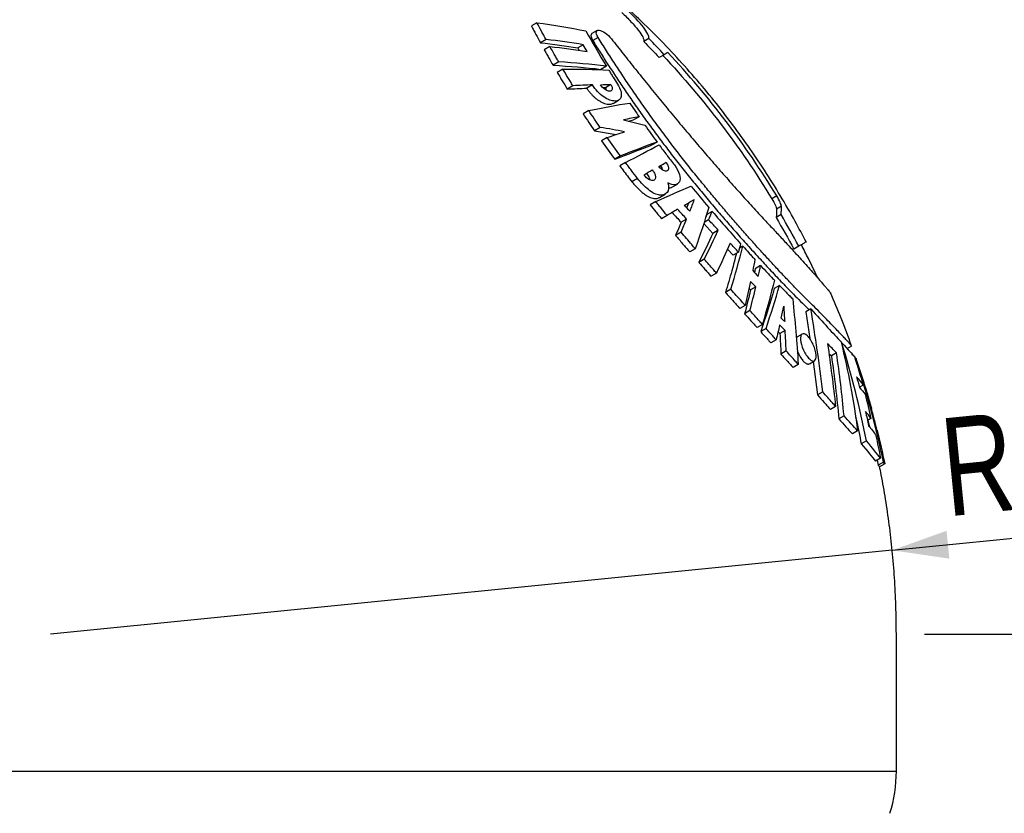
# Model space of a CAD drawing. Header units: millimetres. Extents: x 10 to 412, y 8 to 584.
# Tile 39 of 83: x 192 to 227, y 455 to 483. Entities that reach past the tile are written whole.
import ezdxf

# ---------------------------------------------------------------- set-up
doc = ezdxf.new("R2010")
doc.units = ezdxf.units.MM
doc.layers.add('DETAIL', color=3, linetype='Continuous')
doc.layers.add('DIMENSIONS', color=2, linetype='Continuous')
doc.layers.add('OUTLINE', color=7, linetype='Continuous', lineweight=25)
doc.styles.add('SLDTEXTSTYLE0', font='TXT', dxfattribs={"width": 0.75})
doc.dimstyles.new('SLDDIMSTYLE6', dxfattribs={"dimtxt": 3.5, "dimasz": 2, "dimexe": 0, "dimexo": 0.0625, "dimgap": 0.875, "dimtad": 0, "dimtih": 1, "dimtoh": 1, "dimrnd": 1e-09, "dimzin": 12, "dimdsep": 46, "dimtxsty": 'SLDTEXTSTYLE0', "dimsah": 1, "dimcen": 0.09, "dimadec": 0, "dimazin": 3, "dimtfac": 1, "dimtofl": 0, "dimtmove": 0, "dimatfit": 3, "dimfxl": 0, "dimfrac": 2, "dimtolj": 1, "dimtzin": 12, "dimarcsym": 0})
doc.dimstyles.new('SLDDIMSTYLE9', dxfattribs={"dimtxt": 3.5, "dimasz": 2, "dimexe": 0, "dimexo": 0.0625, "dimgap": 0.875, "dimtad": 1, "dimrnd": 1e-09, "dimzin": 12, "dimdsep": 46, "dimtxsty": 'SLDTEXTSTYLE0', "dimsah": 1, "dimcen": 0, "dimadec": 0, "dimazin": 3, "dimtfac": 1, "dimtofl": 0, "dimtmove": 0, "dimatfit": 3, "dimfxl": 0, "dimfrac": 2, "dimtolj": 1, "dimtzin": 12, "dimarcsym": 0})

# ---------------------------------------------------------------- blocks, each defined once
blk = doc.blocks.new('_D_54')
at = {"layer": 'DIMENSIONS'}
for p, q in [((224.118, 461.105), (245.871, 461.105)), ((244.871, 364.417), (244.871, 461.105))]:
    blk.add_line(p, q, dxfattribs=at)
blk.add_solid([(244.871, 461.105), (244.371, 459.105), (245.371, 459.105)], dxfattribs=at)
at = {"layer": 'DIMENSIONS', "insert": (245.871, 462.839), "char_height": 3.5, "attachment_point": 1, "style": 'SLDTEXTSTYLE0'}
blk.add_mtext('136,3', dxfattribs=at)
blk = doc.blocks.new('_D_60')
at = {"layer": 'DIMENSIONS'}
for q in [(236.87, 465.485), (192.921, 461.105)]:
    blk.add_line((222.969, 464.099), q, dxfattribs=at)
blk.add_solid([(222.969, 464.099), (225.009, 463.8), (224.91, 464.795)], dxfattribs=at)
at = {"layer": 'DIMENSIONS', "insert": (224.596, 468.788), "char_height": 3.5, "attachment_point": 1, "rotation": 5.6907, "style": 'SLDTEXTSTYLE0'}
blk.add_mtext('R30,2', dxfattribs=at)

msp = doc.modelspace()

# ---------------------------------------------------------------- linework, layer by layer
at = {"layer": 'DETAIL'}
for p, q in [((212.47205, 482.41076), (212.28072, 482.29828)), ((218.84824, 476.751), (218.67416, 476.64866)), ((219.01454, 476.3872), (218.83987, 476.28452)), ((151.81781, 456.20536), (223.11781, 456.20536))]:
    msp.add_line(p, q, dxfattribs=at)
at = {"layer": 'OUTLINE'}
for p, q in [((210.28624, 482.94054), (210.08785, 482.82391)), ((210.60957, 482.34077), (210.40973, 482.22328)), ((212.43948, 482.66449), (212.24821, 482.55205)), ((214.27957, 482.37414), (214.09811, 482.26746)), ((210.74771, 482.09093), (210.54735, 481.97315)), ((211.94157, 482.15402), (211.74699, 482.03963)), ((211.74699, 482.03963), (211.79554, 481.9527)), ((214.82957, 481.7973), (214.64898, 481.69113)), ((211.06234, 481.53725), (210.861, 481.41888)), ((211.21262, 481.28039), (211.01091, 481.16181)), ((212.76335, 481.38825), (212.56927, 481.27415)), ((211.57086, 480.68719), (211.36849, 480.56822)), ((212.26552, 480.71829), (212.06662, 480.60135)), ((212.73049, 480.61435), (212.64617, 480.61321)), ((212.92632, 480.72947), (212.73049, 480.61435)), ((213.00343, 480.058), (213.20011, 480.17363)), ((212.13685, 479.80059), (211.93401, 479.68134)), ((213.93176, 479.58027), (213.73655, 479.46552)), ((212.54398, 479.1967), (212.34114, 479.07746)), ((213.54827, 479.4278), (213.73655, 479.46552)), ((212.34114, 479.07746), (213.11233, 478.94661)), ((212.79348, 478.83895), (212.59077, 478.71978)), ((214.57332, 478.67843), (214.37833, 478.5638)), ((213.26946, 478.17944), (213.06719, 478.06053)), ((213.44603, 477.94173), (213.24399, 477.82296)), ((213.87731, 477.37501), (213.67593, 477.25662)), ((215.10535, 477.06407), (215.30087, 477.17901)), ((214.66391, 476.69975), (214.86244, 476.81646)), ((214.52593, 476.55473), (214.3258, 476.43707)), ((215.63493, 476.32653), (215.70648, 476.51255)), ((214.93217, 476.05734), (214.73293, 475.94021)), ((216.3517, 476.08451), (216.31123, 475.996)), ((216.54383, 476.19746), (216.3517, 476.08451)), ((219.0017, 476.08811), (218.82471, 475.98406)), ((215.62829, 475.92607), (215.43184, 475.81058)), ((216.23887, 475.76385), (216.56668, 475.41746)), ((216.4093, 475.9015), (216.25317, 475.80971)), ((215.43384, 475.45729), (215.23581, 475.34086)), ((216.75907, 475.53056), (216.56668, 475.41746)), ((217.63585, 474.95535), (217.51454, 474.88403)), ((219.63367, 474.95483), (219.45685, 474.85087)), ((215.93729, 474.86809), (215.74054, 474.75242)), ((217.09002, 474.8531), (217.28664, 474.63294)), ((217.47733, 474.74504), (217.28664, 474.63294)), ((216.26072, 474.49519), (216.06483, 474.38002)), ((218.27043, 474.26544), (218.08213, 474.15474)), ((216.6967, 473.99813), (216.50198, 473.88365)), ((218.08213, 474.15474), (218.05233, 474.01862)), ((218.94609, 473.55444), (218.75935, 473.44466)), ((217.20999, 473.4192), (217.01668, 473.30555)), ((217.85714, 473.45048), (217.91122, 473.39531)), ((218.10106, 473.50692), (217.91122, 473.39531)), ((217.72332, 472.84486), (217.53141, 472.73203)), ((217.8908, 472.65811), (217.69935, 472.54556)), ((220.06422, 472.71712), (219.88019, 472.60894)), ((219.88019, 472.60894), (220.02792, 471.65744)), ((218.33649, 472.16197), (218.14624, 472.05012)), ((218.46397, 472.02015), (218.27406, 471.90851)), ((218.89355, 471.90552), (218.96049, 471.84065)), ((219.14814, 471.95097), (218.96049, 471.84065)), ((219.75349, 471.82131), (219.56764, 471.71206)), ((218.8262, 471.61714), (218.63722, 471.50603)), ((219.56764, 471.71206), (219.54295, 471.68883)), ((221.1485, 471.50927), (221.15573, 471.50155)), ((221.169, 471.50935), (221.15094, 471.49873)), ((219.18421, 471.21828), (218.99612, 471.10771)), ((220.70745, 471.13072), (220.79714, 471.0394)), ((220.97866, 471.14612), (220.79714, 471.0394)), ((221.35891, 471.30169), (221.52222, 471.3977)), ((221.45435, 471.19854), (221.35993, 471.30229)), ((219.6148, 470.73725), (219.42772, 470.62727)), ((220.01101, 470.75826), (220.19631, 470.8672)), ((220.1477, 470.83863), (220.30307, 469.64643)), ((221.63134, 471.00246), (221.62474, 470.99857)), ((221.67913, 470.94987), (221.68242, 470.94011)), ((220.48844, 469.75541), (220.30307, 469.64643)), ((221.93068, 469.99722), (221.79677, 469.9185)), ((222.01154, 469.91671), (222.0095, 469.92594)), ((220.94834, 469.23658), (220.76361, 469.12798)), ((222.23142, 469.15815), (222.22591, 469.17455)), ((221.24941, 468.898), (221.06496, 468.78957)), ((222.21221, 468.80396), (222.08783, 468.73083)), ((222.09999, 468.73798), (222.15793, 468.50994)), ((221.73463, 468.36008), (221.55059, 468.25188)), ((222.04735, 468.00422), (221.86429, 467.8966)), ((222.54955, 467.38827), (222.36725, 467.28109)), ((222.43406, 467.32037), (222.47326, 467.14252)), ((222.65556, 467.24969), (222.47326, 467.14252)), ((222.701, 467.18913), (222.51868, 467.08195)), ((223.11781, 456.20536), (223.11781, 461.10642))]:
    msp.add_line(p, q, dxfattribs=at)
msp.add_arc((218.11781, 456.20537), 5, 342.540912, 0, dxfattribs=at)
for points, knots in [([(214.27957, 482.37414), (214.28872, 482.41335), (214.27663, 482.46698), (214.20974, 482.60457), (214.15619, 482.68571), (213.94125, 482.96299), (213.73129, 483.18521), (213.49369, 483.41397)], [0, 0, 0, 0, 0.25, 0.25, 0.5, 0.5, 1, 1, 1, 1]), ([(219.89608, 475.10899), (219.76734, 475.35504), (219.4738, 475.91607), (218.97685, 476.76984), (218.41334, 477.67284), (217.81766, 478.55513), (217.18962, 479.41895), (216.52688, 480.26526), (215.828, 481.09568), (215.09, 481.91107), (214.32838, 482.69778), (213.79708, 483.19649), (213.53729, 483.44035)], [0, 0, 0, 0, 0.079079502, 0.180316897, 0.281252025, 0.382182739, 0.483439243, 0.585360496, 0.688260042, 0.792488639, 0.898531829, 1, 1, 1, 1]), ([(213.31294, 483.30771), (213.43199, 483.19346), (213.54225, 483.08269), (213.74362, 482.86752), (213.83184, 482.76601), (213.97464, 482.58197), (214.02915, 482.49923), (214.09533, 482.36246), (214.10774, 482.30697), (214.09811, 482.26746)], [0, 0, 0, 0, 0.25, 0.25, 0.5, 0.5, 0.75, 0.75, 1, 1, 1, 1]), ([(210.08785, 482.82391), (210.11409, 482.77412), (210.1405, 482.7242), (210.16708, 482.67416), (210.19366, 482.62412), (210.22042, 482.57396), (210.24735, 482.52368), (210.30076, 482.42397), (210.35488, 482.32381), (210.40973, 482.22329)], [0, 0, 0, 0, 0.00018950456, 0.00018950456, 0.00018950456, 0.000379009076, 0.000379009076, 0.000379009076, 0.000754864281, 0.000754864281, 0.000754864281, 0.000754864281]), ([(210.60957, 482.34077), (210.5818, 482.39139), (210.55422, 482.44192), (210.52681, 482.49235), (210.49941, 482.54277), (210.47218, 482.59309), (210.44513, 482.6433), (210.39149, 482.74285), (210.33854, 482.84196), (210.28624, 482.94054)], [0, 0, 0, 0, 0.000189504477, 0.000189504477, 0.000189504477, 0.000379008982, 0.000379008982, 0.000379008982, 0.000754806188, 0.000754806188, 0.000754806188, 0.000754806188]), ([(212.47205, 482.41076), (212.42027, 482.4938), (212.39777, 482.56801), (212.41465, 482.6611), (212.4529, 482.68104), (212.56491, 482.66645), (212.63978, 482.63208), (212.79622, 482.52212), (212.87963, 482.44482), (212.94485, 482.36185)], [0, 0, 0, 0, 0.25, 0.25, 0.5, 0.5, 0.75, 0.75, 1, 1, 1, 1]), ([(212.24906, 482.5506), (212.24564, 482.5491), (212.23225, 482.54324), (212.21944, 482.52218), (212.21179, 482.48796), (212.21662, 482.43368), (212.23986, 482.36781), (212.27085, 482.31508), (212.28072, 482.29828)], [0, 0, 0, 0, 0.06039949, 0.23616812, 0.4007922, 0.56531093, 0.86156618, 1, 1, 1, 1]), ([(221.52213, 471.39784), (221.51933, 471.40093), (221.51361, 471.40721), (221.46587, 471.45967), (221.39069, 471.5417), (221.28871, 471.65212), (221.16325, 471.78668), (221.0118, 471.94734), (220.83171, 472.13608), (220.62369, 472.35102), (220.38684, 472.59272), (220.12537, 472.85409), (219.84612, 473.1309), (219.55801, 473.42246), (219.2642, 473.727), (218.95911, 474.04921), (218.64363, 474.38808), (218.31886, 474.7426), (217.9901, 475.10713), (217.65852, 475.48037), (217.32534, 475.86131), (216.98811, 476.25311), (216.64789, 476.65521), (216.30578, 477.06703), (215.94915, 477.50467), (215.57949, 477.96847), (215.19875, 478.45817), (214.82066, 478.95721), (214.44693, 479.46453), (214.07888, 479.97845), (213.72759, 480.48328), (213.39357, 480.97712), (213.07546, 481.46011), (212.76683, 481.94026), (212.57031, 482.25393), (212.47205, 482.41076)], [0, 0, 0, 0, 0.02764498, 0.05631288, 0.08498194, 0.11165606, 0.13833174, 0.16566593, 0.19300206, 0.2220353, 0.25107096, 0.28071344, 0.31035945, 0.338934, 0.36753416, 0.39611286, 0.42550712, 0.45492355, 0.48432109, 0.51341436, 0.54252593, 0.57162091, 0.60133298, 0.63106236, 0.66077495, 0.69468713, 0.72862377, 0.76253537, 0.79740241, 0.8322969, 0.86716199, 0.90014875, 0.93313474, 0.96656776, 1, 1, 1, 1]), ([(212.94485, 482.36185), (213.08635, 482.1821), (213.36946, 481.82244), (213.80276, 481.27716), (214.24579, 480.72565), (214.69875, 480.16959), (215.1601, 479.61083), (215.62111, 479.06026), (216.08038, 478.51955), (216.53637, 477.99019), (216.99595, 477.4643), (217.45717, 476.94422), (217.91768, 476.4334), (218.33722, 475.97631), (218.71573, 475.57252), (219.05229, 475.21381), (219.37263, 474.86714), (219.65031, 474.56332), (219.88513, 474.30319), (220.08275, 474.08196), (220.26196, 473.87916), (220.40806, 473.71208), (220.52279, 473.57978), (220.61146, 473.47685), (220.68212, 473.39434), (220.73217, 473.3356), (220.76179, 473.30076), (220.76437, 473.29772), (220.76558, 473.29628)], [0, 0, 0, 0, 0.04732128, 0.09468272, 0.14200927, 0.19069493, 0.23941777, 0.28810391, 0.33575928, 0.38345009, 0.4310999, 0.48036987, 0.52968747, 0.57893947, 0.61756941, 0.65619412, 0.69559004, 0.73497813, 0.76510165, 0.79522099, 0.82610045, 0.85697387, 0.88101497, 0.90505362, 0.92975131, 0.95444675, 0.97851798, 1, 1, 1, 1]), ([(210.54735, 481.97314), (210.57295, 481.92701), (210.5987, 481.8808), (210.62462, 481.83455), (210.65053, 481.78829), (210.6766, 481.74197), (210.70283, 481.6956), (210.75492, 481.60355), (210.80764, 481.51129), (210.861, 481.41888)], [0, 0, 0, 0, 0.000171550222, 0.000171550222, 0.000171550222, 0.000343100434, 0.000343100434, 0.000343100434, 0.000683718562, 0.000683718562, 0.000683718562, 0.000683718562]), ([(211.06234, 481.53725), (211.0354, 481.58375), (211.00861, 481.63021), (210.98198, 481.67663), (210.95535, 481.72304), (210.92888, 481.76941), (210.90257, 481.81573), (210.85033, 481.90768), (210.79872, 481.99944), (210.74771, 482.09093)], [0, 0, 0, 0, 0.000171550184, 0.000171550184, 0.000171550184, 0.000343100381, 0.000343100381, 0.000343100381, 0.000683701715, 0.000683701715, 0.000683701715, 0.000683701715]), ([(212.28072, 482.29828), (212.3704, 482.15468), (212.54985, 481.86735), (212.83186, 481.42636), (213.12569, 480.97676), (213.43249, 480.51952), (213.75144, 480.05639), (214.08129, 479.58992), (214.42154, 479.12164), (214.77128, 478.6528), (215.13029, 478.18368), (215.49774, 477.71557), (215.87237, 477.24961), (216.25658, 476.78234), (216.64913, 476.3153), (217.0483, 475.85013), (217.44979, 475.39137), (217.85155, 474.9408), (218.25141, 474.50072), (218.65243, 474.06772), (219.05112, 473.64617), (219.40301, 473.28293), (219.7009, 472.98436), (219.8903, 472.7982), (219.98697, 472.70224), (220.00629, 472.68307)], [0, 0, 0, 0, 0.042109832, 0.084252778, 0.126365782, 0.169603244, 0.212871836, 0.25611131, 0.300169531, 0.344257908, 0.388317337, 0.433467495, 0.478648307, 0.523798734, 0.571375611, 0.618989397, 0.66656346, 0.71565646, 0.764794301, 0.813879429, 0.866478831, 0.919072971, 0.955029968, 0.991013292, 1, 1, 1, 1]), ([(211.57086, 480.68719), (211.54019, 480.73686), (211.50971, 480.78651), (211.4794, 480.83615), (211.44909, 480.88579), (211.41896, 480.93541), (211.38901, 480.98501), (211.32951, 481.08357), (211.2707, 481.18205), (211.21262, 481.28039)], [0, 0, 0, 0, 0.000182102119, 0.000182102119, 0.000182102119, 0.000364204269, 0.000364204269, 0.000364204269, 0.000726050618, 0.000726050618, 0.000726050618, 0.000726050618]), ([(211.01091, 481.16181), (211.04007, 481.11227), (211.06942, 481.06271), (211.09896, 481.01311), (211.12849, 480.96352), (211.15821, 480.91391), (211.18811, 480.86427), (211.24751, 480.76565), (211.30765, 480.66695), (211.36849, 480.56822)], [0, 0, 0, 0, 0.0001821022, 0.0001821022, 0.0001821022, 0.000364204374, 0.000364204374, 0.000364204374, 0.000726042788, 0.000726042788, 0.000726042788, 0.000726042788]), ([(212.85186, 481.2428), (212.87732, 481.20117), (212.90294, 481.15948), (212.9287, 481.11773), (212.95446, 481.07598), (212.98037, 481.03417), (213.00644, 480.99231), (213.05824, 480.90911), (213.11063, 480.8257), (213.16358, 480.74215)], [0, 0, 0, 0, 0.000156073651, 0.000156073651, 0.000156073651, 0.00031214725, 0.00031214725, 0.00031214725, 0.00062239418, 0.00062239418, 0.00062239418, 0.00062239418]), ([(212.06662, 480.60135), (212.08545, 480.57152), (212.12312, 480.51185), (212.19128, 480.42547), (212.26548, 480.34471), (212.34551, 480.26991), (212.42939, 480.20308), (212.5187, 480.14302), (212.6101, 480.09331), (212.70501, 480.05423), (212.79744, 480.0301), (212.88582, 480.02376), (212.95592, 480.03276), (212.98917, 480.05307), (213.00179, 480.06078)], [0, 0, 0, 0, 0.07448207, 0.14898348, 0.22326658, 0.29758333, 0.37573592, 0.45392426, 0.54193738, 0.62998583, 0.72904165, 0.82810964, 0.93476232, 1, 1, 1, 1]), ([(213.16358, 480.74215), (213.2161, 480.6593), (213.25421, 480.57713), (213.29696, 480.42866), (213.30163, 480.36224), (213.27018, 480.20133), (213.19028, 480.14479), (212.96424, 480.13997), (212.82029, 480.19003), (212.59302, 480.3442), (212.51858, 480.40671), (212.3781, 480.55345), (212.31546, 480.6345), (212.26552, 480.71829)], [0, 0, 0, 0, 0.125, 0.125, 0.25, 0.25, 0.5, 0.5, 0.75, 0.75, 0.875, 0.875, 1, 1, 1, 1]), ([(212.92632, 480.72947), (212.96685, 480.6618), (212.98188, 480.59764), (212.96192, 480.51262), (212.92898, 480.4905), (212.8365, 480.48991), (212.77794, 480.51104), (212.65569, 480.59453), (212.59361, 480.65744), (212.55187, 480.72543)], [0, 0, 0, 0, 0.25, 0.25, 0.5, 0.5, 0.75, 0.75, 1, 1, 1, 1]), ([(212.77, 480.52448), (212.7699, 480.52548), (212.76786, 480.54599), (212.75067, 480.57919), (212.73372, 480.60873), (212.73049, 480.61435)], [0, 0, 0, 0, 0.039975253, 0.817340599, 1, 1, 1, 1]), ([(214.64881, 478.57592), (214.73778, 478.4555), (214.82757, 478.33545), (214.91805, 478.2159), (214.96336, 478.15603), (215.00884, 478.09628), (215.05449, 478.03666), (215.10016, 477.97702), (215.14599, 477.91751), (215.19198, 477.85813)], [0, 0, 0, 0, 0.000449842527, 0.000449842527, 0.000449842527, 0.000675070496, 0.000675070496, 0.000675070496, 0.000900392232, 0.000900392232, 0.000900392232, 0.000900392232]), ([(213.24399, 477.82295), (213.27954, 477.77553), (213.31521, 477.72816), (213.35099, 477.68086), (213.40467, 477.60988), (213.4586, 477.53904), (213.51275, 477.46834), (213.56692, 477.39762), (213.62132, 477.32705), (213.67593, 477.25662)], [0, 0, 0, 0, 0.000178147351, 0.000178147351, 0.000178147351, 0.000445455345, 0.000445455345, 0.000445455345, 0.000712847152, 0.000712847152, 0.000712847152, 0.000712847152]), ([(213.87731, 477.37501), (213.80466, 477.46893), (213.73237, 477.56312), (213.6605, 477.65755), (213.62455, 477.70479), (213.5887, 477.75209), (213.55295, 477.79945), (213.5172, 477.84682), (213.48156, 477.89425), (213.44603, 477.94173)], [0, 0, 0, 0, 0.000356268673, 0.000356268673, 0.000356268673, 0.000534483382, 0.000534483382, 0.000534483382, 0.000712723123, 0.000712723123, 0.000712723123, 0.000712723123]), ([(214.89383, 477.95335), (214.94289, 477.88925), (214.97479, 477.8165), (214.987, 477.70391), (214.969, 477.66442), (214.90252, 477.63017), (214.8539, 477.63456), (214.74476, 477.68746), (214.68388, 477.7369), (214.63458, 477.80093)], [0, 0, 0, 0, 0.25, 0.25, 0.5, 0.5, 0.75, 0.75, 1, 1, 1, 1]), ([(214.78035, 477.67463), (214.78035, 477.67466), (214.77936, 477.69666), (214.75349, 477.75325), (214.72097, 477.80858), (214.70083, 477.83519), (214.69838, 477.83844)], [0, 0, 0, 0, 0.0006172, 0.49722782, 0.93869175, 1, 1, 1, 1]), ([(215.19198, 477.85813), (215.27642, 477.7491), (215.34019, 477.62734), (215.40159, 477.41193), (215.39938, 477.32069), (215.31336, 477.1323), (215.15316, 477.11709), (214.96183, 477.22256)], [0, 0, 0, 0, 0.25, 0.25, 0.5, 0.5, 1, 1, 1, 1]), ([(214.39735, 477.68074), (214.42904, 477.64648), (214.45701, 477.60738), (214.49868, 477.52873), (214.51236, 477.48908), (214.52845, 477.38448), (214.50685, 477.33542), (214.42517, 477.2933), (214.3655, 477.29899), (214.23194, 477.36768), (214.15913, 477.43232), (214.10853, 477.51094)], [0, 0, 0, 0, 0.125, 0.125, 0.25, 0.25, 0.5, 0.5, 0.75, 0.75, 1, 1, 1, 1]), ([(214.31761, 477.32769), (214.31532, 477.34791), (214.31028, 477.39228), (214.27138, 477.47147), (214.2298, 477.5301), (214.2045, 477.5581), (214.19904, 477.56415)], [0, 0, 0, 0, 0.27967597, 0.61393607, 0.91657602, 1, 1, 1, 1]), ([(213.67593, 477.25662), (213.72109, 477.20352), (213.81138, 477.09733), (213.94593, 476.96401), (214.07248, 476.85455), (214.18232, 476.77472), (214.28402, 476.71639), (214.37527, 476.67886), (214.45978, 476.66065), (214.54531, 476.65927), (214.61501, 476.67157), (214.65059, 476.69526), (214.66206, 476.7029)], [0, 0, 0, 0, 0.13699318, 0.27389993, 0.37863438, 0.48321389, 0.56915779, 0.65502001, 0.7407624, 0.82660293, 0.94409749, 1, 1, 1, 1]), ([(214.96183, 477.22256), (215.01362, 477.06529), (214.98837, 476.9479), (214.87246, 476.80259), (214.78063, 476.76697), (214.60684, 476.78602), (214.5424, 476.80611), (214.4071, 476.87553), (214.33686, 476.92359), (214.1309, 477.08927), (213.99844, 477.22679), (213.87731, 477.37501)], [0, 0, 0, 0, 0.25, 0.25, 0.5, 0.5, 0.625, 0.625, 0.75, 0.75, 1, 1, 1, 1]), ([(214.9879, 477.03916), (214.99508, 477.03849), (215.02717, 477.03551), (215.06735, 477.04363), (215.09407, 477.0604), (215.10388, 477.06656)], [0, 0, 0, 0, 0.154336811, 0.689413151, 1, 1, 1, 1]), ([(219.01454, 476.3872), (219.01328, 476.41617), (218.99624, 476.46691), (218.93656, 476.5969), (218.89474, 476.67432), (218.84824, 476.75099)], [0, 0, 0, 0, 0.5, 0.5, 1, 1, 1, 1]), ([(214.3258, 476.43707), (214.39325, 476.35379), (214.46091, 476.27074), (214.52876, 476.18795), (214.5627, 476.14654), (214.59668, 476.10519), (214.63071, 476.0639), (214.66474, 476.02261), (214.69881, 475.98138), (214.73293, 475.94021)], [0, 0, 0, 0, 0.000321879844, 0.000321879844, 0.000321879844, 0.000482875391, 0.000482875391, 0.000482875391, 0.000643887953, 0.000643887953, 0.000643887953, 0.000643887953]), ([(214.93217, 476.05734), (214.86413, 476.13973), (214.79624, 476.22237), (214.72854, 476.30525), (214.69468, 476.3467), (214.66086, 476.38822), (214.62709, 476.4298), (214.59332, 476.47138), (214.5596, 476.51302), (214.52594, 476.55472)], [0, 0, 0, 0, 0.000321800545, 0.000321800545, 0.000321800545, 0.000482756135, 0.000482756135, 0.000482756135, 0.000643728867, 0.000643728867, 0.000643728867, 0.000643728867]), ([(218.67416, 476.64865), (218.72068, 476.57199), (218.76215, 476.49512), (218.82184, 476.36465), (218.83881, 476.31359), (218.83987, 476.28451)], [0, 0, 0, 0, 0.5, 0.5, 1, 1, 1, 1]), ([(215.23581, 475.34086), (215.31971, 475.24203), (215.40376, 475.14357), (215.48787, 475.04553), (215.52995, 474.99648), (215.57205, 474.94753), (215.61416, 474.89868), (215.65627, 474.84983), (215.6984, 474.80107), (215.74054, 474.75242)], [0, 0, 0, 0, 0.000392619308, 0.000392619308, 0.000392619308, 0.000589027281, 0.000589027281, 0.000589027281, 0.000785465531, 0.000785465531, 0.000785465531, 0.000785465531]), ([(215.93729, 474.86809), (215.8953, 474.91677), (215.85331, 474.96555), (215.81133, 475.01444), (215.74835, 475.08778), (215.68539, 475.16136), (215.62248, 475.23516), (215.55954, 475.30898), (215.49666, 475.38303), (215.43384, 475.45729)], [0, 0, 0, 0, 0.000196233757, 0.000196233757, 0.000196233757, 0.000490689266, 0.000490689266, 0.000490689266, 0.00078524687, 0.00078524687, 0.00078524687, 0.00078524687]), ([(217.63585, 474.95535), (217.70814, 474.8755), (217.78023, 474.79632), (217.85204, 474.71786), (217.88798, 474.67859), (217.92385, 474.6395), (217.95965, 474.6006), (217.99546, 474.56169), (218.03119, 474.52296), (218.06685, 474.48441)], [0, 0, 0, 0, 0.000345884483, 0.000345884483, 0.000345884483, 0.000518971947, 0.000518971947, 0.000518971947, 0.000692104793, 0.000692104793, 0.000692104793, 0.000692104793]), ([(219.89429, 475.10805), (219.89482, 475.10835), (219.89645, 475.10931), (219.86016, 475.08798), (219.79586, 475.05017), (219.7176, 475.00417), (219.66166, 474.97128), (219.63367, 474.95483)], [0, 0, 0, 0, 0.12616854, 0.39265295, 0.65892, 0.82934823, 1, 1, 1, 1]), ([(220.30655, 473.82785), (220.30337, 473.83489), (220.19917, 474.06578), (220.00692, 474.46035), (219.80999, 474.84376), (219.72526, 475.00871)], [0, 0, 0, 0, 0.01760172, 0.57734612, 1, 1, 1, 1]), ([(217.40911, 474.70494), (217.35491, 474.49677), (217.23448, 474.03417), (217.09396, 473.56409), (217.01668, 473.30555)], [0, 0, 0, 0, 0.45000965, 1, 1, 1, 1]), ([(216.06483, 474.38002), (216.13778, 474.29668), (216.21071, 474.21364), (216.28356, 474.13093), (216.32, 474.08956), (216.35643, 474.04826), (216.39283, 474.00705), (216.42924, 473.96584), (216.46562, 473.9247), (216.50198, 473.88365)], [0, 0, 0, 0, 0.000340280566, 0.000340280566, 0.000340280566, 0.000510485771, 0.000510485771, 0.000510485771, 0.000680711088, 0.000680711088, 0.000680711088, 0.000680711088]), ([(216.6967, 473.99812), (216.66046, 474.03921), (216.6242, 474.08038), (216.58791, 474.12163), (216.53347, 474.18352), (216.47897, 474.24559), (216.42444, 474.30785), (216.3699, 474.37011), (216.31532, 474.43256), (216.26072, 474.49519)], [0, 0, 0, 0, 0.000170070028, 0.000170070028, 0.000170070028, 0.000425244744, 0.000425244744, 0.000425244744, 0.000680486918, 0.000680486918, 0.000680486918, 0.000680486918]), ([(218.27043, 474.26544), (218.3534, 474.17664), (218.43588, 474.08891), (218.51773, 474.00238), (218.55872, 473.95905), (218.59956, 473.91601), (218.64023, 473.87327), (218.68092, 473.83052), (218.72144, 473.78807), (218.7618, 473.74594)], [0, 0, 0, 0, 0.000406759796, 0.000406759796, 0.000406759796, 0.000610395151, 0.000610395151, 0.000610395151, 0.000814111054, 0.000814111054, 0.000814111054, 0.000814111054]), ([(218.94609, 473.55444), (219.02601, 473.47181), (219.10518, 473.39049), (219.18348, 473.31061), (219.22269, 473.27061), (219.26169, 473.23097), (219.30046, 473.19169), (219.33925, 473.1524), (219.37782, 473.11348), (219.41615, 473.07494)], [0, 0, 0, 0, 0.000409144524, 0.000409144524, 0.000409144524, 0.000614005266, 0.000614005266, 0.000614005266, 0.000818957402, 0.000818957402, 0.000818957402, 0.000818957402]), ([(217.01668, 473.30555), (217.10306, 473.20898), (217.18918, 473.1129), (217.27495, 473.01734), (217.31787, 472.96953), (217.3607, 472.92185), (217.40345, 472.87431), (217.4462, 472.82675), (217.48885, 472.77933), (217.53141, 472.73204)], [0, 0, 0, 0, 0.000408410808, 0.000408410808, 0.000408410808, 0.000612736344, 0.000612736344, 0.000612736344, 0.000817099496, 0.000817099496, 0.000817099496, 0.000817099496]), ([(217.72332, 472.84486), (217.68092, 472.89217), (217.63841, 472.93962), (217.59582, 472.9872), (217.5319, 473.0586), (217.46778, 473.1303), (217.40348, 473.20229), (217.33916, 473.2743), (217.27465, 473.34661), (217.20999, 473.4192)], [0, 0, 0, 0, 0.000204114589, 0.000204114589, 0.000204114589, 0.000510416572, 0.000510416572, 0.000510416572, 0.000816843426, 0.000816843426, 0.000816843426, 0.000816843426]), ([(221.52033, 471.39717), (221.39831, 471.73044), (221.16402, 472.37038), (220.89301, 472.99563), (220.76315, 473.29525)], [0, 0, 0, 0, 0.52080026, 1, 1, 1, 1]), ([(217.69935, 472.54556), (217.77455, 472.46211), (217.84941, 472.37909), (217.92388, 472.29653), (217.96114, 472.25523), (217.9983, 472.21405), (218.03535, 472.17298), (218.07242, 472.13191), (218.10938, 472.09095), (218.14624, 472.05012)], [0, 0, 0, 0, 0.000363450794, 0.000363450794, 0.000363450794, 0.000545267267, 0.000545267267, 0.000545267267, 0.000727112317, 0.000727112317, 0.000727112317, 0.000727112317]), ([(218.33649, 472.16197), (218.29976, 472.20283), (218.26293, 472.24381), (218.22599, 472.28491), (218.17057, 472.34658), (218.11491, 472.40851), (218.05905, 472.47071), (218.00318, 472.53292), (217.94708, 472.59539), (217.8908, 472.65811)], [0, 0, 0, 0, 0.000181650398, 0.000181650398, 0.000181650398, 0.000454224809, 0.000454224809, 0.000454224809, 0.000726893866, 0.000726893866, 0.000726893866, 0.000726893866]), ([(220.06421, 472.71712), (220.28274, 472.47422), (220.48339, 472.25662), (220.84329, 471.8643), (221.00331, 471.69016), (221.14152, 471.53935)], [0, 0, 0, 0, 0.5, 0.5, 1, 1, 1, 1]), ([(218.27406, 471.9085), (218.33523, 471.84073), (218.39609, 471.7733), (218.45661, 471.70623), (218.48688, 471.67268), (218.51707, 471.63923), (218.54717, 471.60586), (218.57728, 471.57249), (218.60729, 471.53922), (218.63722, 471.50603)], [0, 0, 0, 0, 0.00030394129, 0.00030394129, 0.00030394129, 0.000455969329, 0.000455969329, 0.000455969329, 0.000608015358, 0.000608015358, 0.000608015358, 0.000608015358]), ([(218.8262, 471.61713), (218.79637, 471.65034), (218.76644, 471.68364), (218.73644, 471.71704), (218.69141, 471.76714), (218.64619, 471.81745), (218.60078, 471.86797), (218.55536, 471.9185), (218.50976, 471.96923), (218.46397, 472.02016)], [0, 0, 0, 0, 0.000151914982, 0.000151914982, 0.000151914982, 0.000379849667, 0.000379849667, 0.000379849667, 0.000607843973, 0.000607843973, 0.000607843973, 0.000607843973]), ([(219.75349, 471.82131), (219.79875, 471.84792), (219.86622, 471.82706), (219.97801, 471.72322), (220.01666, 471.67674), (220.08944, 471.56785), (220.12395, 471.50478), (220.21095, 471.3105), (220.24682, 471.17386), (220.26057, 470.96571), (220.23957, 470.893), (220.15361, 470.84173), (220.08703, 470.86406), (219.93985, 471.00242), (219.85893, 471.12001), (219.73779, 471.37968), (219.7003, 471.51503), (219.6862, 471.72143), (219.70823, 471.79471), (219.75349, 471.82131)], [0, 0, 0, 0, 0.125, 0.125, 0.1875, 0.1875, 0.25, 0.25, 0.375, 0.375, 0.5, 0.5, 0.625, 0.625, 0.75, 0.75, 0.875, 0.875, 1, 1, 1, 1]), ([(220.66014, 471.47336), (220.71651, 471.10297), (220.76638, 470.73071), (220.86196, 469.98497), (220.90653, 469.61118), (220.94834, 469.23658)], [0, 0, 0, 0, 0.5, 0.5, 1, 1, 1, 1]), ([(218.99612, 471.10771), (219.06939, 471.0263), (219.14201, 470.94554), (219.21393, 470.86549), (219.24991, 470.82543), (219.28572, 470.78555), (219.32135, 470.74585), (219.35699, 470.70614), (219.39245, 470.66661), (219.42772, 470.62727)], [0, 0, 0, 0, 0.000382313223, 0.000382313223, 0.000382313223, 0.000573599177, 0.000573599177, 0.000573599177, 0.00076492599, 0.00076492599, 0.00076492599, 0.00076492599]), ([(219.6148, 470.73725), (219.57964, 470.77659), (219.5443, 470.81613), (219.50879, 470.85584), (219.45548, 470.91544), (219.40178, 470.97545), (219.34769, 471.03585), (219.29357, 471.09627), (219.23907, 471.15709), (219.18421, 471.21828)], [0, 0, 0, 0, 0.000191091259, 0.000191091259, 0.000191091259, 0.000477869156, 0.000477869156, 0.000477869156, 0.000764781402, 0.000764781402, 0.000764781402, 0.000764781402]), ([(219.57825, 471.22135), (219.58185, 471.21156), (219.59525, 471.17522), (219.62497, 471.11234), (219.66488, 471.03696), (219.70783, 470.968), (219.76611, 470.88685), (219.82641, 470.82167), (219.88298, 470.77816), (219.92437, 470.75573), (219.96215, 470.74646), (219.9915, 470.74732), (220.00523, 470.75671), (220.01001, 470.75997)], [0, 0, 0, 0, 0.0341574, 0.12688674, 0.21959464, 0.30791768, 0.39624345, 0.57177723, 0.66310949, 0.75446381, 0.85139056, 0.94833892, 1, 1, 1, 1]), ([(221.63153, 471.0029), (221.62103, 471.01454), (221.59711, 471.04108), (221.55873, 471.08346), (221.53718, 471.10725)], [0, 0, 0, 0, 0.43868524, 1, 1, 1, 1]), ([(220.79714, 471.0394), (220.85506, 470.66811), (220.90297, 470.29404), (220.98868, 469.54311), (221.02825, 469.16673), (221.06496, 468.78957)], [0, 0, 0, 0, 0.5, 0.5, 1, 1, 1, 1]), ([(222.01149, 469.91253), (221.99602, 469.96623), (221.89645, 470.31188), (221.77992, 470.65229), (221.68149, 470.9398)], [0, 0, 0, 0, 0.15536559, 1, 1, 1, 1]), ([(220.94834, 469.23658), (220.91162, 469.27796), (220.8745, 469.31983), (220.83699, 469.36214), (220.78067, 469.42568), (220.72346, 469.49025), (220.66538, 469.55578), (220.60726, 469.62137), (220.54826, 469.68794), (220.48844, 469.7554)], [0, 0, 0, 0, 0.000241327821, 0.000241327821, 0.000241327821, 0.000603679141, 0.000603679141, 0.000603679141, 0.000966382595, 0.000966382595, 0.000966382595, 0.000966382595]), ([(222.01767, 469.89964), (222.01768, 469.89958), (222.02062, 469.88964), (222.03655, 469.83445), (222.06426, 469.73786), (222.10015, 469.61307), (222.13887, 469.47919), (222.17625, 469.35053), (222.20673, 469.24576), (222.22751, 469.17381), (222.2305, 469.16222), (222.23197, 469.15651)], [0, 0, 0, 0, 0.00065323, 0.11926011, 0.24057753, 0.36578873, 0.49437319, 0.6243226, 0.7529732, 0.87833789, 1, 1, 1, 1]), ([(220.30307, 469.64643), (220.38282, 469.55671), (220.46111, 469.46857), (220.53782, 469.38219), (220.57623, 469.33893), (220.61426, 469.29611), (220.65189, 469.25374), (220.68953, 469.21136), (220.72677, 469.16943), (220.76361, 469.12798)], [0, 0, 0, 0, 0.000482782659, 0.000482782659, 0.000482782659, 0.000724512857, 0.000724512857, 0.000724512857, 0.000966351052, 0.000966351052, 0.000966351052, 0.000966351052]), ([(222.43076, 468.38218), (222.37233, 468.62633), (222.30897, 468.8911), (222.23263, 469.15232), (222.22668, 469.17267)], [0, 0, 0, 0, 0.92211551, 1, 1, 1, 1]), ([(221.66165, 468.86164), (221.66773, 468.83579), (221.74297, 468.51607), (221.80618, 468.19329), (221.86429, 467.8966)], [0, 0, 0, 0, 0.08084282, 1, 1, 1, 1]), ([(222.43369, 468.38294), (222.43385, 468.38237), (222.43595, 468.37497), (222.4355, 468.37545), (222.43509, 468.3759)], [0, 0, 0, 0, 0.07583336, 1, 1, 1, 1]), ([(223.11781, 461.10517), (223.11451, 461.44473), (223.10799, 462.11494), (223.0564, 463.10609), (222.97703, 464.06936), (222.87004, 465.0049), (222.73618, 465.9122), (222.61823, 466.60331), (222.53692, 466.9901), (222.51685, 467.08557)], [0, 0, 0, 0, 0.16919194, 0.33394482, 0.49441894, 0.65075408, 0.80305973, 0.95138728, 1, 1, 1, 1])]:
    msp.add_open_spline(points, degree=3, knots=knots, dxfattribs=at)
for points in [[(210.28624, 482.94054), (210.88705, 482.86051), (211.46834, 482.76189), (212.0313, 482.64581)], [(211.94157, 482.15402), (211.50847, 482.2268), (211.06464, 482.28921), (210.60957, 482.34077)], [(212.0313, 482.64581), (212.25935, 482.24015), (212.50301, 481.81821), (212.76335, 481.38824)], [(214.82957, 481.7973), (214.6486, 481.99184), (214.46528, 482.18412), (214.27957, 482.37414)], [(210.40973, 482.22329), (210.86666, 482.17289), (211.31223, 482.1115), (211.74699, 482.03963)], [(210.74771, 482.09093), (211.20218, 482.04145), (211.6455, 481.98115), (212.07812, 481.91048)], [(212.07812, 481.91048), (212.03301, 481.99189), (211.9875, 482.07307), (211.94157, 482.15402)], [(214.09811, 482.26746), (214.28416, 482.07759), (214.46777, 481.88548), (214.64899, 481.69113)], [(214.78281, 481.76981), (216.25876, 480.1963), (217.55695, 478.49005), (218.67416, 476.64865)], [(214.96119, 481.87467), (214.9265, 481.85428), (214.88273, 481.82855), (214.82957, 481.7973)], [(218.84824, 476.75099), (217.73027, 478.59433), (216.43316, 480.30114), (214.96119, 481.87467)], [(210.861, 481.41888), (211.45089, 481.38969), (212.01997, 481.34113), (212.56927, 481.27415)], [(212.76335, 481.38824), (212.21631, 481.45646), (211.64965, 481.50644), (211.06234, 481.53725)], [(211.21262, 481.28039), (211.78038, 481.2867), (212.32648, 481.2739), (212.85186, 481.2428)], [(211.36849, 480.56822), (211.60507, 480.58264), (211.83776, 480.59367), (212.06662, 480.60135)], [(212.26552, 480.71829), (212.0378, 480.71125), (211.80626, 480.7009), (211.57086, 480.68719)], [(212.55187, 480.72543), (212.67791, 480.72781), (212.80273, 480.72916), (212.92632, 480.72947)], [(212.13685, 479.80059), (212.64672, 479.9082), (213.13403, 479.99873), (213.59872, 480.07211)], [(213.59872, 480.07211), (213.7078, 479.90813), (213.81881, 479.74418), (213.93176, 479.58027)], [(211.93401, 479.68134), (212.06705, 479.47954), (212.20277, 479.27825), (212.34114, 479.07746)], [(212.54398, 479.1967), (212.40565, 479.39753), (212.26993, 479.59882), (212.13685, 479.80059)], [(213.93176, 479.58027), (213.75036, 479.54621), (213.56539, 479.50954), (213.37688, 479.47024)], [(213.40979, 479.04704), (213.1253, 479.10126), (212.8367, 479.15115), (212.54398, 479.1967)], [(213.37688, 479.47024), (213.6346, 479.41071), (213.88897, 479.34772), (214.13999, 479.28129)], [(214.13999, 479.28129), (214.28197, 479.07957), (214.42642, 478.87862), (214.57332, 478.67843)], [(212.79348, 478.83895), (213.00326, 478.91131), (213.20872, 478.9807), (213.40979, 479.04704)], [(213.26946, 478.17944), (213.10813, 478.39826), (212.94943, 478.61807), (212.79348, 478.83895)], [(212.59077, 478.71978), (212.74682, 478.49895), (212.90568, 478.27923), (213.06719, 478.06053)], [(213.06719, 478.06053), (213.52615, 478.24278), (213.96352, 478.41076), (214.37833, 478.5638)], [(214.57332, 478.67843), (214.16083, 478.52673), (213.72589, 478.36019), (213.26946, 478.17944)], [(213.44603, 477.94173), (213.86878, 478.16638), (214.27021, 478.37808), (214.64881, 478.57592)], [(214.63458, 477.80093), (214.72215, 477.85241), (214.80858, 477.90323), (214.89383, 477.95335)], [(214.10853, 477.51094), (214.20605, 477.56827), (214.30233, 477.62488), (214.39735, 477.68074)], [(214.52594, 476.55472), (214.96843, 476.75106), (215.39026, 476.93422), (215.79025, 477.10346)], [(215.79025, 477.10346), (215.99861, 476.84647), (216.20876, 476.59305), (216.41962, 476.34375)], [(215.55319, 476.42244), (215.67092, 476.49164), (215.78671, 476.55971), (215.90049, 476.62661)], [(215.73918, 476.20421), (215.67741, 476.27714), (215.61542, 476.34988), (215.55319, 476.42244)], [(215.90049, 476.62661), (215.8485, 476.4865), (215.79468, 476.34568), (215.73918, 476.20421)], [(219.0017, 476.08811), (219.01432, 476.19212), (219.01868, 476.29186), (219.01454, 476.3872)], [(215.30673, 476.27754), (215.18383, 476.20529), (215.05895, 476.13187), (214.93217, 476.05734)], [(215.10952, 476.1616), (215.2176, 476.04516), (215.32505, 475.92816), (215.43184, 475.81058)], [(215.62829, 475.92607), (215.52174, 476.0438), (215.41455, 476.16095), (215.30673, 476.27754)], [(216.41962, 476.34375), (216.2767, 475.85855), (216.11403, 475.36596), (215.93729, 474.86809)], [(216.4093, 475.9015), (216.45514, 476.00057), (216.50001, 476.09923), (216.54383, 476.19746)], [(216.54383, 476.19746), (216.88237, 475.80029), (217.22164, 475.41452), (217.557, 475.04262)], [(218.83987, 476.28451), (218.84337, 476.18878), (218.83823, 476.08858), (218.82471, 475.98406)], [(219.63367, 474.95483), (219.4308, 475.33697), (219.22012, 475.71471), (219.0017, 476.08811)], [(215.43184, 475.81058), (215.36831, 475.65469), (215.3029, 475.49809), (215.23581, 475.34086)], [(215.43384, 475.45729), (215.50041, 475.61421), (215.56529, 475.7705), (215.62829, 475.92607)], [(216.75907, 475.53056), (216.6434, 475.65504), (216.5268, 475.77868), (216.4093, 475.9015)], [(218.82471, 475.98406), (219.04337, 475.61047), (219.2541, 475.23275), (219.45685, 474.85088)], [(216.56668, 475.41746), (216.40983, 475.07588), (216.24183, 474.72978), (216.06483, 474.38002)], [(216.26072, 474.49519), (216.43657, 474.84427), (216.60339, 475.18968), (216.75907, 475.53056)], [(217.18715, 475.07113), (217.03416, 474.71772), (216.86995, 474.35976), (216.6967, 473.99812)], [(217.47733, 474.74504), (217.38136, 474.85439), (217.28463, 474.96308), (217.18715, 475.07113)], [(217.20999, 473.4192), (217.36591, 473.93646), (217.50953, 474.44913), (217.63585, 474.95535)], [(217.557, 475.04262), (217.53112, 474.94369), (217.50454, 474.84449), (217.47733, 474.74504)], [(218.06685, 474.48441), (218.04243, 474.35164), (218.01699, 474.21848), (217.99062, 474.08498)], [(218.1857, 473.87517), (218.2149, 474.00562), (218.24317, 474.13572), (218.27043, 474.26544)], [(217.99062, 474.08498), (218.05605, 474.01539), (218.12108, 473.94546), (218.1857, 473.87517)], [(217.91233, 473.70025), (217.85291, 473.41641), (217.78968, 473.13119), (217.72332, 472.84486)], [(218.10106, 473.50692), (218.03852, 473.57169), (217.97561, 473.63613), (217.91233, 473.70025)], [(218.7618, 473.74594), (218.63559, 473.22389), (218.49223, 472.69529), (218.33649, 472.16197)], [(218.46397, 472.02016), (218.63935, 472.53738), (218.80158, 473.04941), (218.94609, 473.55444)], [(217.91122, 473.39531), (217.84432, 473.11342), (217.77345, 472.83008), (217.69935, 472.54556)], [(217.8908, 472.65811), (217.96439, 472.94233), (218.03471, 473.22535), (218.10106, 473.50692)], [(218.75936, 473.44466), (218.61375, 472.93899), (218.45044, 472.42633), (218.27406, 471.9085)], [(219.41615, 473.07494), (219.49809, 472.3006), (219.56188, 471.52062), (219.6148, 470.73725)], [(219.0039, 472.38834), (219.03522, 472.53047), (219.06563, 472.67225), (219.09503, 472.81365)], [(219.09503, 472.81365), (219.10769, 472.63068), (219.11942, 472.44741), (219.13033, 472.26388)], [(220.48844, 469.7554), (220.36907, 470.74926), (220.23139, 471.73762), (220.06421, 472.71712)], [(218.94933, 472.14438), (218.90955, 471.9691), (218.86845, 471.79333), (218.8262, 471.61713)], [(219.14814, 471.95097), (219.08241, 472.01591), (219.01614, 472.08038), (218.94933, 472.14438)], [(219.13033, 472.26388), (219.0884, 472.30556), (219.04626, 472.34704), (219.0039, 472.38834)], [(218.96049, 471.84066), (218.97362, 471.59672), (218.98542, 471.35238), (218.99612, 471.10771)], [(219.18421, 471.21828), (219.17338, 471.46288), (219.16143, 471.70713), (219.14814, 471.95097)], [(220.97866, 471.14611), (220.87725, 471.25869), (220.77112, 471.3678), (220.66014, 471.47336)], [(221.14152, 471.53935), (221.40163, 470.49798), (221.59033, 469.43557), (221.73463, 468.36008)], [(222.04735, 468.00422), (221.814, 469.18984), (221.52538, 470.35942), (221.169, 471.50935)], [(221.169, 471.50935), (221.39118, 471.26682), (221.54137, 471.10161), (221.6196, 471.0154)], [(221.24941, 468.898), (221.1756, 469.65215), (221.09624, 470.40469), (220.97866, 471.14611)], [(221.6196, 471.0154), (221.72963, 470.67812), (221.83325, 470.33871), (221.93068, 469.99723)], [(222.65556, 467.24969), (222.39318, 468.52289), (222.05193, 469.77385), (221.63134, 471.00246)], [(221.63134, 471.00246), (221.66022, 470.97063), (221.67614, 470.95308), (221.67913, 470.94987)], [(221.93068, 469.99723), (221.86535, 470.10311), (221.7872, 470.20122), (221.69563, 470.29119)], [(221.69563, 470.29119), (221.7312, 470.16338), (221.76595, 470.03532), (221.79989, 469.90701)], [(221.79989, 469.90701), (221.87503, 469.8334), (221.9413, 469.75437), (221.99903, 469.67013)], [(221.99903, 469.67013), (222.07452, 469.38269), (222.14553, 469.09395), (222.21222, 468.80396)], [(222.22591, 469.17455), (222.15758, 469.42287), (222.08613, 469.67026), (222.01154, 469.91671)], [(222.21222, 468.80396), (222.15425, 468.89312), (222.08882, 468.97775), (222.0156, 469.05764)], [(222.0156, 469.05764), (222.05469, 468.88734), (222.0924, 468.71666), (222.12876, 468.54563)], [(221.06496, 468.78957), (221.23795, 468.59591), (221.40122, 468.4166), (221.55059, 468.25188)], [(221.73463, 468.36008), (221.58578, 468.52513), (221.42228, 468.70428), (221.24941, 468.898)], [(222.12876, 468.54563), (222.2275, 468.43747), (222.31223, 468.32086), (222.38375, 468.19627)], [(222.43509, 468.3759), (222.43488, 468.37577), (222.43457, 468.37559), (222.43415, 468.37534)], [(222.43415, 468.37534), (222.53099, 467.9818), (222.61993, 467.5864), (222.701, 467.18913)], [(222.54956, 467.38827), (222.44053, 467.52905), (222.27339, 467.74006), (222.04735, 468.00422)], [(222.38375, 468.19627), (222.44255, 467.92779), (222.49777, 467.65845), (222.54956, 467.38827)], [(221.86429, 467.8966), (222.0909, 467.63278), (222.25818, 467.42186), (222.36725, 467.2811)], [(222.701, 467.18913), (222.69547, 467.19654), (222.68035, 467.21685), (222.65556, 467.24969)], [(222.47326, 467.14252), (222.49805, 467.10967), (222.51316, 467.08936), (222.51868, 467.08194)]]:
    msp.add_open_spline(points, degree=3, dxfattribs=at)

# ---------------------------------------------------------------- dimensions: what is measured, and where the dimension line sits
at = {"layer": 'DIMENSIONS'}
dim = msp.add_radius_dim(center=(192.92058, 461.10517), mpoint=(222.96899, 464.09948), dimstyle='SLDDIMSTYLE9', dxfattribs=at)
dim.commit()
dim.dimension.update_dxf_attribs({"geometry": '_D_60', "text_midpoint": (231.05606, 464.90536), "dimtype": 164})
dim = msp.add_ordinate_dim(feature_location=(223.11781, 461.10517), offset=(22.75333, 0), dtype=0, origin=(202.05799, 324.80517), dimstyle='SLDDIMSTYLE6', dxfattribs=at)
dim.commit()
dim.dimension.update_dxf_attribs({"geometry": '_D_54', "text_midpoint": (251.6899, 461.10517)})

doc.saveas('drawing.dxf')
